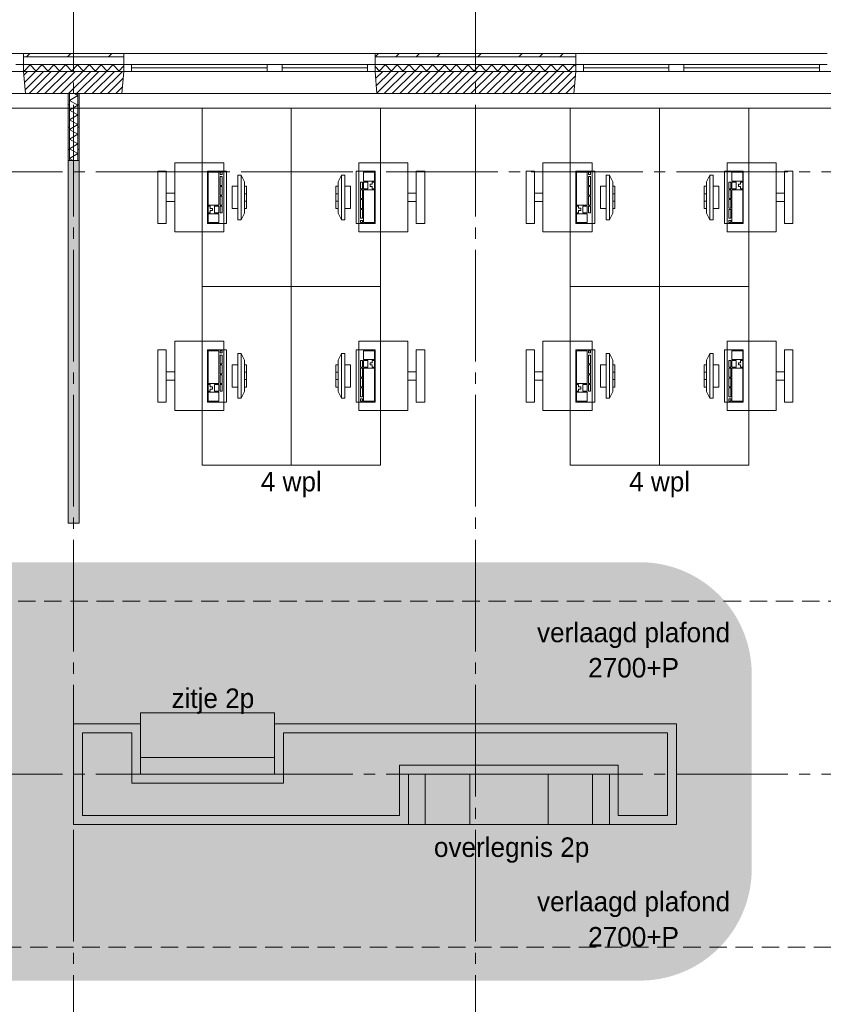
# Paper-space layout '19061B VOn 012b Plattegrond tweede verdieping' of a CAD drawing. Header units: millimetres. Extents: x 10 to 1052, y 0 to 594.
# Tile 43 of 50: x 662 to 734, y 384 to 472. Entities that reach past the tile are written whole.
import ezdxf
from ezdxf.xclip import XClip

# ---------------------------------------------------------------- set-up
doc = ezdxf.new("R2010")
doc.units = ezdxf.units.MM
doc.header["$MEASUREMENT"] = 0
doc.header["$XCLIPFRAME"] = 0
doc.linetypes.add('B0204', pattern=[13, 10, -1, 1, -1])
doc.linetypes.add('B0701', pattern=[2.3412, 1.56, -0.7812])
for name, color, linetype in [('21 Buitenwanden', 7, 'Continuous'), ('21 Buitenwanden Doorsnede-arcering', 7, 'Continuous'), ('21 Buitenwanden Laagscheidingslijnen', 7, 'Continuous'), ('21 Buitenwanden Ramen', 7, 'Continuous'), ('23 Vloeren', 7, 'Continuous'), ('67 Radiatoren - lijn', 7, 'Continuous'), ('82 Interieur', 7, 'Continuous'), ('A Stramien', 7, 'Continuous'), ('New_21 Vliesgevels', 7, 'Continuous'), ('New_21 Vliesgevels Doorsnede-arcering', 7, 'Continuous'), ('New_22 NC Binnenwanden', 7, 'Continuous'), ('New_22 NC Binnenwanden Doorsnede-arcering', 7, 'Continuous'), ('New_22 NC Binnenwanden Laagscheidingslijnen', 7, 'Continuous'), ('New_79 Vaste inrichting', 7, 'Continuous'), ('New_79 Vaste inrichting 2D arcering', 7, 'Continuous'), ('New_82 Interieur', 7, 'Continuous'), ('New_82 Interieur 2D arcering', 7, 'Continuous'), ('New_Z Ruimtebenaming', 7, 'Continuous'), ('Z Ruimtebenaming', 7, 'Continuous')]:
    doc.layers.add(name, color=color, linetype=linetype)
doc.styles.add('GENERATED_STYLE_5', font='txt')
pattern_1 = [(45, (162.7604, 134.7577), (-1.838478, 1.838478), []), (45, (161.8411, 135.677), (-1.838478, 1.838478), [1.95, -0.65, 0, -0.65])]
pattern_2 = [(225, (162.7604, 134.7577), (-0.5303301, 0.5303301), []), (315, (162.7604, 134.7577), (0.5303301, 0.5303301), [])]
pattern_3 = [(45, (162.76037, 134.7577), (-0.3535534, 0.3535534), [])]
pattern_4 = [(180, (162.7604, 134.7577), (0, 2), [])]

# ---------------------------------------------------------------- blocks, each defined once
blk = doc.blocks.new('*X98')
at = {"layer": 'New_22 NC Binnenwanden Doorsnede-arcering', "color": 7, "linetype": 'Continuous', "lineweight": 0}
for p, q in [((667.135, 465.579), (666.385, 465.146)), ((667.135, 464.713), (666.385, 465.146)), ((667.135, 465.579), (666.827, 465.758)), ((667.135, 464.713), (666.385, 464.28)), ((667.135, 463.847), (666.385, 464.28)), ((667.135, 463.847), (666.385, 463.414)), ((667.135, 462.981), (666.385, 463.414)), ((667.135, 462.981), (666.385, 462.548)), ((667.135, 462.115), (666.385, 462.548)), ((667.135, 462.115), (666.385, 461.682)), ((667.135, 461.249), (666.385, 461.682)), ((667.135, 461.249), (666.385, 460.816)), ((667.135, 460.383), (666.385, 460.816)), ((667.135, 460.383), (666.385, 459.95)), ((666.719, 459.758), (666.385, 459.95))]:
    blk.add_line(p, q, dxfattribs=at)
blk = doc.blocks.new('Drawing_2_1', base_point=(162.76, 134.758))
at = {"layer": '21 Buitenwanden Doorsnede-arcering', "linetype": 'Continuous', "lineweight": 0, "true_color": 0x000000}
h = blk.add_hatch(dxfattribs=at)
h.set_pattern_fill('160_Natuursteen_0001', color=18, style=0, pattern_type=2)
h.set_pattern_definition(pattern_1)
h.paths.add_polyline_path([(662.26, 469.058), (671.26, 469.058), (671.26, 469.358), (662.26, 469.358)])
h = blk.add_hatch(dxfattribs=at)
h.set_pattern_fill('160_Natuursteen_0001', color=18, style=0, pattern_type=2)
h.set_pattern_definition(pattern_1)
h.paths.add_polyline_path([(693.76, 469.058), (711.76, 469.058), (711.76, 469.358), (693.76, 469.358)])
h = blk.add_hatch(dxfattribs=at)
h.set_pattern_fill('415_Isolatie_ruit_0001', color=18, style=0, pattern_type=2)
h.set_pattern_definition(pattern_2)
h.paths.add_polyline_path([(662.26, 468.358), (662.26, 467.758), (671.26, 467.758), (671.26, 468.358)])
h = blk.add_hatch(dxfattribs=at)
h.set_pattern_fill('220_Gewapend_beton___pre_2B', color=18, style=0, pattern_type=2)
h.set_pattern_definition(pattern_3)
h.paths.add_polyline_path([(662.26, 467.758), (662.435, 465.758), (671.085, 465.758), (671.26, 467.758)])
h = blk.add_hatch(dxfattribs=at)
h.set_pattern_fill('415_Isolatie_ruit_0001', color=18, style=0, pattern_type=2)
h.set_pattern_definition(pattern_2)
h.paths.add_polyline_path([(693.76, 468.358), (693.76, 467.758), (711.76, 467.758), (711.76, 468.358)])
h = blk.add_hatch(dxfattribs=at)
h.set_pattern_fill('220_Gewapend_beton___pre_2B', color=18, style=0, pattern_type=2)
h.set_pattern_definition(pattern_3)
h.paths.add_polyline_path([(693.76, 467.758), (693.935, 465.758), (711.585, 465.758), (711.76, 467.758)])
at = {"layer": 'New_21 Vliesgevels Doorsnede-arcering', "linetype": 'Continuous', "lineweight": 0, "true_color": 0x80e2d7}
blk.add_hatch(color=121, dxfattribs=at).paths.add_polyline_path([(666.26, 459.758), (666.26, 427.258), (667.26, 427.258), (667.26, 459.758)])
at = {"layer": 'New_22 NC Binnenwanden Doorsnede-arcering', "linetype": 'Continuous', "lineweight": 0, "true_color": 0x000000}
h = blk.add_hatch(dxfattribs=at)
h.set_pattern_fill('930_Lijnen_vert_200_0001', color=18, style=0, pattern_type=2)
h.set_pattern_definition(pattern_4)
h.paths.add_polyline_path([(666.26, 465.758), (666.26, 459.758), (666.385, 459.758), (666.385, 465.758)])
h = blk.add_hatch(dxfattribs=at)
h.set_pattern_fill('930_Lijnen_vert_200_0001', color=18, style=0, pattern_type=2)
h.set_pattern_definition(pattern_4)
h.paths.add_polyline_path([(667.26, 459.758), (667.26, 465.758), (667.135, 465.758), (667.135, 459.758)])
at = {"layer": 'New_79 Vaste inrichting 2D arcering', "linetype": 'Continuous', "lineweight": 0, "true_color": 0xb7ca69}
for points in [[(684.76, 410.258), (672.76, 410.258), (672.76, 406.258), (684.76, 406.258)], [(684.76, 406.258), (672.76, 406.258), (672.76, 404.758), (684.76, 404.758)], [(698.26, 400.258), (698.26, 404.758), (696.76, 404.758), (696.76, 400.258)], [(702.26, 400.258), (702.26, 404.758), (698.26, 404.758), (698.26, 400.258)], [(709.26, 400.258), (713.26, 400.258), (713.26, 404.758), (709.26, 404.758)], [(713.26, 400.258), (714.76, 400.258), (714.76, 404.758), (713.26, 404.758)]]:
    blk.add_hatch(color=63, dxfattribs=at).paths.add_polyline_path(points)
at = {"layer": 'New_82 Interieur 2D arcering', "linetype": 'Continuous', "lineweight": 0, "true_color": 0xc9b395}
blk.add_hatch(color=253, dxfattribs=at).paths.add_polyline_path([(498.504, 396.258, 0.414214), (508.504, 386.258), (717.51, 386.258, 0.414214), (727.51, 396.258), (727.51, 413.758, 0.414214), (717.51, 423.758), (508.504, 423.758, 0.414214), (498.504, 413.758)])
at = {"layer": 'New_82 Interieur 2D arcering', "linetype": 'Continuous', "lineweight": 0, "true_color": 0xe6d6c2}
blk.add_hatch(color=254, dxfattribs=at).paths.add_polyline_path([(684.76, 409.258), (684.76, 404.758), (672.76, 404.758), (672.76, 409.258), (666.76, 409.258), (666.76, 400.258), (696.76, 400.258), (696.76, 404.758), (714.76, 404.758), (714.76, 400.258), (720.76, 400.258), (720.76, 409.258)])
at = {"layer": 'New_82 Interieur 2D arcering', "linetype": 'Continuous', "lineweight": 0, "true_color": 0xe8e8b0}
blk.add_hatch(color=254, dxfattribs=at).paths.add_polyline_path([(685.56, 408.458), (685.56, 403.958), (671.96, 403.958), (671.96, 408.458), (667.56, 408.458), (667.56, 401.058), (695.96, 401.058), (695.96, 405.558), (715.56, 405.558), (715.56, 401.058), (719.96, 401.058), (719.96, 408.458)])
at = {"layer": '21 Buitenwanden', "color": 2, "linetype": 'Continuous', "lineweight": 0}
for p, q in [((662.26, 469.358), (662.26, 469.058)), ((671.26, 469.358), (671.26, 469.058)), ((693.76, 469.358), (693.76, 469.058)), ((711.76, 469.358), (711.76, 469.058))]:
    blk.add_line(p, q, dxfattribs=at)
at = {"layer": '21 Buitenwanden', "color": 9, "linetype": 'Continuous', "lineweight": 0}
for p, q in [((662.26, 469.058), (662.26, 468.358)), ((671.26, 469.058), (671.26, 468.358)), ((693.76, 469.058), (693.76, 468.358)), ((711.76, 469.058), (711.76, 468.358))]:
    blk.add_line(p, q, dxfattribs=at)
at = {"layer": '21 Buitenwanden', "color": 1, "linetype": 'Continuous', "lineweight": 0}
for p, q in [((662.26, 468.358), (662.26, 467.758)), ((671.26, 468.358), (671.26, 467.758)), ((693.76, 468.358), (693.76, 467.758)), ((711.76, 468.358), (711.76, 467.758))]:
    blk.add_line(p, q, dxfattribs=at)
at = {"layer": '21 Buitenwanden', "color": 3, "linetype": 'Continuous', "lineweight": 0}
for p, q in [((662.26, 467.758), (662.435, 465.758)), ((671.26, 467.758), (671.085, 465.758)), ((693.76, 467.758), (693.935, 465.758)), ((711.76, 467.758), (711.585, 465.758))]:
    blk.add_line(p, q, dxfattribs=at)
at = {"layer": '21 Buitenwanden', "color": 2, "linetype": 'Continuous', "lineweight": 0, "flags": 128}
for points in [[(671.26, 469.358), (662.26, 469.358)], [(711.76, 469.358), (693.76, 469.358)]]:
    blk.add_lwpolyline(points, dxfattribs=at)
at = {"layer": '21 Buitenwanden', "color": 3, "linetype": 'Continuous', "lineweight": 0, "flags": 128}
for points in [[(662.435, 465.758), (671.085, 465.758)], [(693.935, 465.758), (711.585, 465.758)]]:
    blk.add_lwpolyline(points, dxfattribs=at)
at = {"layer": '21 Buitenwanden Laagscheidingslijnen', "color": 2, "linetype": 'Continuous', "lineweight": 0}
for p, q in [((671.26, 469.058), (662.26, 469.058)), ((711.76, 469.058), (693.76, 469.058))]:
    blk.add_line(p, q, dxfattribs=at)
at = {"layer": '21 Buitenwanden Laagscheidingslijnen', "color": 1, "linetype": 'Continuous', "lineweight": 0}
for p, q in [((671.26, 468.358), (662.26, 468.358)), ((711.76, 468.358), (693.76, 468.358))]:
    blk.add_line(p, q, dxfattribs=at)
at = {"layer": '21 Buitenwanden Laagscheidingslijnen', "color": 3, "linetype": 'Continuous', "lineweight": 0}
for p, q in [((671.26, 467.758), (662.26, 467.758)), ((711.76, 467.758), (693.76, 467.758))]:
    blk.add_line(p, q, dxfattribs=at)
at = {"layer": '21 Buitenwanden Ramen', "color": 9, "linetype": 'Continuous', "lineweight": 0}
for p, q in [((662.26, 469.358), (648.76, 469.358)), ((662.26, 469.058), (662.26, 468.358)), ((684.76, 469.358), (671.26, 469.358)), ((671.26, 469.058), (671.26, 468.358)), ((693.76, 469.358), (684.76, 469.358)), ((693.76, 469.058), (693.76, 468.358)), ((711.76, 469.358), (720.76, 469.358)), ((711.76, 469.058), (711.76, 468.358)), ((720.76, 469.358), (734.26, 469.358)), ((693.09, 468.358), (685.43, 468.358)), ((693.09, 468.058), (685.43, 468.058)), ((685.43, 467.758), (693.09, 467.758)), ((712.43, 468.358), (720.09, 468.358)), ((712.43, 468.058), (720.09, 468.058)), ((720.09, 467.758), (712.43, 467.758)), ((662.435, 465.758), (648.76, 465.758)), ((684.76, 465.758), (671.085, 465.758)), ((693.935, 465.758), (684.76, 465.758)), ((711.585, 465.758), (720.76, 465.758)), ((720.76, 465.758), (734.435, 465.758))]:
    blk.add_line(p, q, dxfattribs=at)
at = {"layer": '21 Buitenwanden Ramen', "color": 2, "linetype": 'Continuous', "lineweight": 0}
for p, q in [((662.26, 469.358), (662.26, 469.058)), ((671.26, 469.358), (671.26, 469.058)), ((693.76, 469.358), (693.76, 469.058)), ((711.76, 469.358), (711.76, 469.058))]:
    blk.add_line(p, q, dxfattribs=at)
at = {"layer": '21 Buitenwanden Ramen', "color": 1, "linetype": 'Continuous', "lineweight": 0}
for p, q in [((662.26, 468.358), (661.59, 468.358)), ((661.59, 467.758), (662.26, 467.758)), ((662.26, 468.358), (662.26, 467.758)), ((662.26, 468.358), (662.26, 467.758)), ((671.93, 468.358), (671.26, 468.358)), ((671.26, 468.358), (671.26, 467.758)), ((671.26, 468.358), (671.26, 467.758)), ((671.26, 467.758), (671.93, 467.758)), ((671.93, 467.758), (671.93, 468.358)), ((684.09, 468.358), (671.93, 468.358)), ((684.09, 468.058), (671.93, 468.058)), ((671.93, 467.758), (684.09, 467.758)), ((684.76, 468.358), (684.09, 468.358)), ((684.09, 468.358), (684.09, 467.758)), ((684.09, 467.758), (684.76, 467.758)), ((685.43, 468.358), (684.76, 468.358)), ((684.76, 467.758), (685.43, 467.758)), ((685.43, 467.758), (685.43, 468.358)), ((693.76, 468.358), (693.09, 468.358)), ((693.09, 468.358), (693.09, 467.758)), ((693.09, 467.758), (693.76, 467.758)), ((693.76, 468.358), (693.76, 467.758)), ((693.76, 468.358), (693.76, 467.758)), ((711.76, 468.358), (712.43, 468.358)), ((711.76, 468.358), (711.76, 467.758)), ((711.76, 468.358), (711.76, 467.758)), ((712.43, 467.758), (711.76, 467.758)), ((712.43, 468.358), (712.43, 467.758)), ((720.09, 467.758), (720.09, 468.358)), ((720.09, 468.358), (720.76, 468.358)), ((720.76, 467.758), (720.09, 467.758)), ((720.76, 468.358), (721.43, 468.358)), ((721.43, 467.758), (720.76, 467.758)), ((721.43, 468.358), (721.43, 467.758)), ((721.43, 468.358), (733.59, 468.358)), ((721.43, 468.058), (733.59, 468.058)), ((733.59, 467.758), (721.43, 467.758)), ((733.59, 467.758), (733.59, 468.358)), ((733.59, 468.358), (734.26, 468.358)), ((734.26, 467.758), (733.59, 467.758))]:
    blk.add_line(p, q, dxfattribs=at)
at = {"layer": '21 Buitenwanden Ramen', "color": 3, "linetype": 'Continuous', "lineweight": 0}
for p, q in [((662.26, 467.758), (662.435, 465.758)), ((671.26, 467.758), (671.085, 465.758)), ((693.76, 467.758), (693.935, 465.758)), ((711.76, 467.758), (711.585, 465.758))]:
    blk.add_line(p, q, dxfattribs=at)
at = {"layer": '23 Vloeren', "color": 1, "linetype": 'Continuous', "lineweight": 0, "flags": 128}
blk.add_lwpolyline([(380.76, 343.758), (808.76, 343.758), (808.76, 390.258), (788.56, 390.258), (788.56, 420.258), (808.76, 420.258), (808.76, 465.758), (380.76, 465.758)], dxfattribs=at)
at = {"layer": '67 Radiatoren - lijn', "color": 9, "linetype": 'Continuous', "lineweight": 0, "flags": 128}
blk.add_lwpolyline([(432.76, 464.458), (807.46, 464.458), (807.46, 433.758)], dxfattribs=at)
at = {"layer": 'A Stramien', "color": 9, "linetype": 'B0204', "lineweight": 0}
for p, q in [((666.76, 516.758), (666.76, 94.758)), ((702.76, 516.758), (702.76, 94.758)), ((122.76, 467.758), (850.76, 467.758)), ((122.76, 458.758), (850.76, 458.758)), ((122.76, 404.758), (850.76, 404.758))]:
    blk.add_line(p, q, dxfattribs=at)
at = {"layer": 'New_21 Vliesgevels', "color": 1, "linetype": 'Continuous', "lineweight": 0, "flags": 128}
for points in [[(666.26, 459.758), (666.26, 427.258)], [(667.26, 459.758), (666.26, 459.758)], [(667.26, 427.258), (667.26, 459.758)], [(666.26, 427.258), (667.26, 427.258)]]:
    blk.add_lwpolyline(points, dxfattribs=at)
at = {"layer": 'New_22 NC Binnenwanden', "color": 1, "linetype": 'Continuous', "lineweight": 0, "flags": 128}
for points in [[(667.26, 465.758), (666.26, 465.758)], [(666.26, 465.758), (666.26, 459.758)], [(667.26, 459.758), (667.26, 465.758)], [(666.26, 459.758), (667.26, 459.758)]]:
    blk.add_lwpolyline(points, dxfattribs=at)
at = {"layer": 'New_22 NC Binnenwanden Laagscheidingslijnen', "color": 1, "linetype": 'Continuous', "lineweight": 0}
for p, q in [((666.385, 465.758), (666.385, 459.758)), ((667.135, 459.758), (667.135, 465.758))]:
    blk.add_line(p, q, dxfattribs=at)
at = {"layer": 'New_79 Vaste inrichting', "color": 9, "linetype": 'Continuous', "lineweight": 0, "flags": 128}
for points in [[(684.76, 410.258), (672.76, 410.258), (672.76, 406.258), (684.76, 406.258)], [(684.76, 406.258), (672.76, 406.258), (672.76, 404.758), (684.76, 404.758)], [(698.26, 400.258), (698.26, 404.758), (696.76, 404.758), (696.76, 400.258)], [(702.26, 400.258), (702.26, 404.758), (698.26, 404.758), (698.26, 400.258)], [(709.26, 400.258), (709.26, 404.758), (713.26, 404.758), (713.26, 400.258)], [(713.26, 400.258), (713.26, 404.758), (714.76, 404.758), (714.76, 400.258)]]:
    blk.add_lwpolyline(points, close=True, dxfattribs=at)
at = {"layer": 'New_82 Interieur', "color": 1, "linetype": 'Continuous', "lineweight": 0}
for p, q in [((678.809, 458.71), (678.809, 455.772)), ((679.779, 458.71), (678.809, 458.71)), ((679.779, 455.772), (679.779, 458.71)), ((679.876, 458.71), (679.876, 458.514)), ((680.069, 458.71), (679.876, 458.71)), ((679.876, 458.514), (680.069, 458.514)), ((679.876, 458.318), (679.876, 457.535)), ((680.069, 458.318), (679.876, 458.318)), ((680.069, 458.514), (680.069, 458.71)), ((680.069, 457.535), (680.069, 458.318)), ((681.46, 458.458), (681.46, 454.458)), ((681.76, 458.458), (681.46, 458.458)), ((681.76, 454.458), (681.76, 458.458)), ((681.76, 458.458), (682.06, 457.858)), ((690.76, 458.458), (690.46, 457.858)), ((691.06, 458.458), (690.76, 458.458)), ((690.76, 458.458), (690.76, 454.458)), ((691.06, 454.458), (691.06, 458.458)), ((693.712, 458.71), (692.742, 458.71)), ((692.742, 458.71), (692.742, 457.926)), ((693.712, 457.926), (693.712, 458.71)), ((711.809, 458.71), (711.809, 455.772)), ((712.779, 458.71), (711.809, 458.71)), ((712.779, 455.772), (712.779, 458.71)), ((712.876, 458.71), (712.876, 458.514)), ((713.069, 458.71), (712.876, 458.71)), ((712.876, 458.514), (713.069, 458.514)), ((712.876, 458.318), (712.876, 457.535)), ((713.069, 458.318), (712.876, 458.318)), ((713.069, 458.514), (713.069, 458.71)), ((713.069, 457.535), (713.069, 458.318)), ((714.46, 458.458), (714.46, 454.458)), ((714.76, 458.458), (714.46, 458.458)), ((714.76, 454.458), (714.76, 458.458)), ((714.76, 458.458), (715.06, 457.858)), ((723.76, 458.458), (723.46, 457.858)), ((724.06, 458.458), (723.76, 458.458)), ((723.76, 458.458), (723.76, 454.458)), ((724.06, 454.458), (724.06, 458.458)), ((726.712, 458.71), (725.742, 458.71)), ((725.742, 458.71), (725.742, 457.926)), ((726.712, 457.926), (726.712, 458.71)), ((679.876, 457.535), (680.069, 457.535)), ((679.876, 457.437), (679.876, 456.653)), ((680.069, 457.437), (679.876, 457.437)), ((680.069, 456.653), (680.069, 457.437)), ((680.96, 457.458), (680.96, 455.458)), ((681.46, 457.458), (680.96, 457.458)), ((681.46, 455.458), (681.46, 457.458)), ((682.06, 457.858), (682.06, 455.058)), ((682.06, 457.458), (682.06, 455.458)), ((682.26, 457.458), (682.06, 457.458)), ((682.26, 455.458), (682.26, 457.458)), ((690.46, 457.458), (690.26, 457.458)), ((690.26, 457.458), (690.26, 455.458)), ((690.46, 455.058), (690.46, 457.858)), ((690.46, 455.458), (690.46, 457.458)), ((691.56, 457.458), (691.06, 457.458)), ((691.06, 457.458), (691.06, 455.458)), ((691.56, 455.458), (691.56, 457.458)), ((692.645, 457.828), (692.451, 457.828)), ((692.451, 457.828), (692.451, 457.241)), ((692.451, 457.241), (692.645, 457.241)), ((692.645, 457.241), (692.645, 457.828)), ((692.742, 457.926), (693.712, 457.926)), ((693.13, 457.828), (692.742, 457.828)), ((692.742, 457.828), (692.742, 457.241)), ((692.742, 457.241), (693.13, 457.241)), ((693.13, 457.241), (693.13, 457.828)), ((693.518, 457.633), (693.324, 457.633)), ((693.324, 457.633), (693.324, 457.437)), ((693.324, 457.437), (693.518, 457.437)), ((693.712, 457.828), (693.518, 457.828)), ((693.518, 457.828), (693.518, 457.633)), ((693.518, 457.437), (693.518, 457.241)), ((693.518, 457.241), (693.712, 457.241)), ((693.712, 457.241), (693.712, 457.828)), ((712.876, 457.535), (713.069, 457.535)), ((712.876, 457.437), (712.876, 456.654)), ((713.069, 457.437), (712.876, 457.437)), ((713.069, 456.654), (713.069, 457.437)), ((713.96, 457.458), (713.96, 455.458)), ((714.46, 457.458), (713.96, 457.458)), ((714.46, 455.458), (714.46, 457.458)), ((715.06, 457.858), (715.06, 455.058)), ((715.06, 457.458), (715.06, 455.458)), ((715.26, 457.458), (715.06, 457.458)), ((715.26, 455.458), (715.26, 457.458)), ((723.46, 457.458), (723.26, 457.458)), ((723.26, 457.458), (723.26, 455.458)), ((723.46, 455.058), (723.46, 457.858)), ((723.46, 455.458), (723.46, 457.458)), ((724.56, 457.458), (724.06, 457.458)), ((724.06, 457.458), (724.06, 455.458)), ((724.56, 455.458), (724.56, 457.458)), ((725.645, 457.829), (725.451, 457.829)), ((725.451, 457.829), (725.451, 457.241)), ((725.451, 457.241), (725.645, 457.241)), ((725.645, 457.241), (725.645, 457.829)), ((725.742, 457.926), (726.712, 457.926)), ((726.13, 457.829), (725.742, 457.829)), ((725.742, 457.829), (725.742, 457.241)), ((725.742, 457.241), (726.13, 457.241)), ((726.13, 457.241), (726.13, 457.829)), ((726.518, 457.633), (726.324, 457.633)), ((726.324, 457.633), (726.324, 457.437)), ((726.324, 457.437), (726.518, 457.437)), ((726.712, 457.829), (726.518, 457.829)), ((726.518, 457.829), (726.518, 457.633)), ((726.518, 457.437), (726.518, 457.241)), ((726.518, 457.241), (726.712, 457.241)), ((726.712, 457.241), (726.712, 457.829)), ((679.876, 456.653), (680.069, 456.653)), ((679.876, 456.556), (679.876, 455.772)), ((680.069, 456.556), (679.876, 456.556)), ((680.069, 455.772), (680.069, 456.556)), ((682.06, 456.791), (682.26, 456.791)), ((690.46, 456.791), (690.26, 456.791)), ((692.645, 457.143), (692.451, 457.143)), ((692.451, 457.143), (692.451, 456.36)), ((692.451, 456.36), (692.645, 456.36)), ((692.645, 456.36), (692.645, 457.143)), ((693.712, 457.143), (692.742, 457.143)), ((692.742, 457.143), (692.742, 454.206)), ((693.712, 454.206), (693.712, 457.143)), ((712.876, 456.654), (713.069, 456.654)), ((712.876, 456.556), (712.876, 455.772)), ((713.069, 456.556), (712.876, 456.556)), ((713.069, 455.772), (713.069, 456.556)), ((715.06, 456.791), (715.26, 456.791)), ((723.46, 456.791), (723.26, 456.791)), ((725.645, 457.143), (725.451, 457.143)), ((725.451, 457.143), (725.451, 456.36)), ((725.451, 456.36), (725.645, 456.36)), ((725.645, 456.36), (725.645, 457.143)), ((726.712, 457.143), (725.742, 457.143)), ((725.742, 457.143), (725.742, 454.206)), ((726.712, 454.206), (726.712, 457.143)), ((678.809, 455.772), (679.779, 455.772)), ((678.809, 455.674), (678.809, 455.087)), ((679.003, 455.674), (678.809, 455.674)), ((679.003, 455.478), (679.003, 455.674)), ((679.197, 455.478), (679.003, 455.478)), ((679.197, 455.283), (679.197, 455.478)), ((679.391, 455.674), (679.391, 455.087)), ((679.779, 455.674), (679.391, 455.674)), ((679.779, 455.087), (679.779, 455.674)), ((679.876, 455.772), (680.069, 455.772)), ((679.876, 455.674), (679.876, 455.087)), ((680.069, 455.674), (679.876, 455.674)), ((680.069, 455.087), (680.069, 455.674)), ((680.96, 455.458), (681.46, 455.458)), ((682.06, 456.124), (682.26, 456.124)), ((682.06, 455.458), (682.26, 455.458)), ((690.46, 456.124), (690.26, 456.124)), ((690.26, 455.458), (690.46, 455.458)), ((691.06, 455.458), (691.56, 455.458)), ((692.645, 456.262), (692.451, 456.262)), ((692.451, 456.262), (692.451, 455.478)), ((692.451, 455.478), (692.645, 455.478)), ((692.645, 455.478), (692.645, 456.262)), ((711.809, 455.772), (712.779, 455.772)), ((711.809, 455.674), (711.809, 455.087)), ((712.003, 455.674), (711.809, 455.674)), ((712.003, 455.479), (712.003, 455.674)), ((712.197, 455.479), (712.003, 455.479)), ((712.197, 455.283), (712.197, 455.479)), ((712.391, 455.674), (712.391, 455.087)), ((712.779, 455.674), (712.391, 455.674)), ((712.779, 455.087), (712.779, 455.674)), ((712.876, 455.772), (713.069, 455.772)), ((712.876, 455.674), (712.876, 455.087)), ((713.069, 455.674), (712.876, 455.674)), ((713.069, 455.087), (713.069, 455.674)), ((713.96, 455.458), (714.46, 455.458)), ((715.06, 456.124), (715.26, 456.124)), ((715.06, 455.458), (715.26, 455.458)), ((723.46, 456.124), (723.26, 456.124)), ((723.26, 455.458), (723.46, 455.458)), ((724.06, 455.458), (724.56, 455.458)), ((725.645, 456.262), (725.451, 456.262)), ((725.451, 456.262), (725.451, 455.479)), ((725.451, 455.479), (725.645, 455.479)), ((725.645, 455.479), (725.645, 456.262)), ((678.809, 455.087), (679.003, 455.087)), ((678.809, 454.989), (678.809, 454.206)), ((679.779, 454.989), (678.809, 454.989)), ((679.003, 455.087), (679.003, 455.283)), ((679.003, 455.283), (679.197, 455.283)), ((679.391, 455.087), (679.779, 455.087)), ((679.779, 454.206), (679.779, 454.989)), ((679.876, 455.087), (680.069, 455.087)), ((681.76, 454.458), (682.06, 455.058)), ((690.76, 454.458), (690.46, 455.058)), ((692.645, 455.381), (692.451, 455.381)), ((692.451, 455.381), (692.451, 454.597)), ((692.451, 454.597), (692.645, 454.597)), ((692.645, 454.597), (692.645, 455.381)), ((711.809, 455.087), (712.003, 455.087)), ((711.809, 454.989), (711.809, 454.206)), ((712.779, 454.989), (711.809, 454.989)), ((712.003, 455.087), (712.003, 455.283)), ((712.003, 455.283), (712.197, 455.283)), ((712.391, 455.087), (712.779, 455.087)), ((712.779, 454.206), (712.779, 454.989)), ((712.876, 455.087), (713.069, 455.087)), ((714.76, 454.458), (715.06, 455.058)), ((723.76, 454.458), (723.46, 455.058)), ((725.645, 455.381), (725.451, 455.381)), ((725.451, 455.381), (725.451, 454.597)), ((725.451, 454.597), (725.645, 454.597)), ((725.645, 454.597), (725.645, 455.381)), ((678.809, 454.206), (679.779, 454.206)), ((681.46, 454.458), (681.76, 454.458)), ((690.76, 454.458), (691.06, 454.458)), ((692.645, 454.401), (692.451, 454.401)), ((692.451, 454.401), (692.451, 454.206)), ((692.451, 454.206), (692.645, 454.206)), ((692.645, 454.206), (692.645, 454.401)), ((692.742, 454.206), (693.712, 454.206)), ((711.809, 454.206), (712.779, 454.206)), ((714.46, 454.458), (714.76, 454.458)), ((723.76, 454.458), (724.06, 454.458)), ((725.645, 454.401), (725.451, 454.401)), ((725.451, 454.401), (725.451, 454.206)), ((725.451, 454.206), (725.645, 454.206)), ((725.645, 454.206), (725.645, 454.401)), ((725.742, 454.206), (726.712, 454.206)), ((678.809, 442.71), (678.809, 439.772)), ((679.779, 442.71), (678.809, 442.71)), ((679.779, 439.772), (679.779, 442.71)), ((679.876, 442.71), (679.876, 442.514)), ((680.069, 442.71), (679.876, 442.71)), ((679.876, 442.514), (680.069, 442.514)), ((679.876, 442.318), (679.876, 441.535)), ((680.069, 442.318), (679.876, 442.318)), ((680.069, 442.514), (680.069, 442.71)), ((680.069, 441.535), (680.069, 442.318)), ((681.46, 442.458), (681.46, 438.458)), ((681.76, 442.458), (681.46, 442.458)), ((681.76, 438.458), (681.76, 442.458)), ((681.76, 442.458), (682.06, 441.858)), ((690.76, 442.458), (690.46, 441.858)), ((691.06, 442.458), (690.76, 442.458)), ((690.76, 442.458), (690.76, 438.458)), ((691.06, 438.458), (691.06, 442.458)), ((693.712, 442.71), (692.742, 442.71)), ((692.742, 442.71), (692.742, 441.926)), ((693.712, 441.926), (693.712, 442.71)), ((711.809, 442.71), (711.809, 439.772)), ((712.779, 442.71), (711.809, 442.71)), ((712.779, 439.772), (712.779, 442.71)), ((712.876, 442.71), (712.876, 442.514)), ((713.069, 442.71), (712.876, 442.71)), ((712.876, 442.514), (713.069, 442.514)), ((712.876, 442.318), (712.876, 441.535)), ((713.069, 442.318), (712.876, 442.318)), ((713.069, 442.514), (713.069, 442.71)), ((713.069, 441.535), (713.069, 442.318)), ((714.46, 442.458), (714.46, 438.458)), ((714.76, 442.458), (714.46, 442.458)), ((714.76, 438.458), (714.76, 442.458)), ((714.76, 442.458), (715.06, 441.858)), ((723.76, 442.458), (723.46, 441.858)), ((724.06, 442.458), (723.76, 442.458)), ((723.76, 442.458), (723.76, 438.458)), ((724.06, 438.458), (724.06, 442.458)), ((726.712, 442.71), (725.742, 442.71)), ((725.742, 442.71), (725.742, 441.926)), ((726.712, 441.926), (726.712, 442.71)), ((679.876, 441.535), (680.069, 441.535)), ((679.876, 441.437), (679.876, 440.653)), ((680.069, 441.437), (679.876, 441.437)), ((680.069, 440.653), (680.069, 441.437)), ((680.96, 441.458), (680.96, 439.458)), ((681.46, 441.458), (680.96, 441.458)), ((681.46, 439.458), (681.46, 441.458)), ((682.06, 441.858), (682.06, 439.058)), ((682.06, 441.458), (682.06, 439.458)), ((682.26, 441.458), (682.06, 441.458)), ((682.26, 439.458), (682.26, 441.458)), ((690.46, 441.458), (690.26, 441.458)), ((690.26, 441.458), (690.26, 439.458)), ((690.46, 439.058), (690.46, 441.858)), ((690.46, 439.458), (690.46, 441.458)), ((691.56, 441.458), (691.06, 441.458)), ((691.06, 441.458), (691.06, 439.458)), ((691.56, 439.458), (691.56, 441.458)), ((692.645, 441.828), (692.451, 441.828)), ((692.451, 441.828), (692.451, 441.241)), ((692.645, 441.241), (692.645, 441.828)), ((692.742, 441.926), (693.712, 441.926)), ((693.13, 441.828), (692.742, 441.828)), ((692.742, 441.828), (692.742, 441.241)), ((693.13, 441.241), (693.13, 441.828)), ((693.518, 441.633), (693.324, 441.633)), ((693.324, 441.633), (693.324, 441.437)), ((693.324, 441.437), (693.518, 441.437)), ((693.712, 441.828), (693.518, 441.828)), ((693.518, 441.828), (693.518, 441.633)), ((693.518, 441.437), (693.518, 441.241)), ((693.712, 441.241), (693.712, 441.828)), ((712.876, 441.535), (713.069, 441.535)), ((712.876, 441.437), (712.876, 440.654)), ((713.069, 441.437), (712.876, 441.437)), ((713.069, 440.654), (713.069, 441.437)), ((713.96, 441.458), (713.96, 439.458)), ((714.46, 441.458), (713.96, 441.458)), ((714.46, 439.458), (714.46, 441.458)), ((715.06, 441.858), (715.06, 439.058)), ((715.06, 441.458), (715.06, 439.458)), ((715.26, 441.458), (715.06, 441.458)), ((715.26, 439.458), (715.26, 441.458)), ((723.46, 441.458), (723.26, 441.458)), ((723.26, 441.458), (723.26, 439.458)), ((723.46, 439.058), (723.46, 441.858)), ((723.46, 439.458), (723.46, 441.458)), ((724.56, 441.458), (724.06, 441.458)), ((724.06, 441.458), (724.06, 439.458)), ((724.56, 439.458), (724.56, 441.458)), ((725.645, 441.829), (725.451, 441.829)), ((725.451, 441.829), (725.451, 441.241)), ((725.645, 441.241), (725.645, 441.829)), ((725.742, 441.926), (726.712, 441.926)), ((726.13, 441.829), (725.742, 441.829)), ((725.742, 441.829), (725.742, 441.241)), ((726.13, 441.241), (726.13, 441.829)), ((726.518, 441.633), (726.324, 441.633)), ((726.324, 441.633), (726.324, 441.437)), ((726.324, 441.437), (726.518, 441.437)), ((726.712, 441.829), (726.518, 441.829)), ((726.518, 441.829), (726.518, 441.633)), ((726.518, 441.437), (726.518, 441.241)), ((726.712, 441.241), (726.712, 441.829)), ((679.876, 440.653), (680.069, 440.653)), ((679.876, 440.556), (679.876, 439.772)), ((680.069, 440.556), (679.876, 440.556)), ((680.069, 439.772), (680.069, 440.556)), ((682.06, 440.791), (682.26, 440.791)), ((690.46, 440.791), (690.26, 440.791)), ((692.451, 441.241), (692.645, 441.241)), ((692.645, 441.143), (692.451, 441.143)), ((692.451, 441.143), (692.451, 440.36)), ((692.645, 440.36), (692.645, 441.143)), ((692.742, 441.241), (693.13, 441.241)), ((693.712, 441.143), (692.742, 441.143)), ((692.742, 441.143), (692.742, 438.206)), ((693.518, 441.241), (693.712, 441.241)), ((693.712, 438.206), (693.712, 441.143)), ((712.876, 440.654), (713.069, 440.654)), ((712.876, 440.556), (712.876, 439.772)), ((713.069, 440.556), (712.876, 440.556)), ((713.069, 439.772), (713.069, 440.556)), ((715.06, 440.791), (715.26, 440.791)), ((723.46, 440.791), (723.26, 440.791)), ((725.451, 441.241), (725.645, 441.241)), ((725.645, 441.143), (725.451, 441.143)), ((725.451, 441.143), (725.451, 440.36)), ((725.645, 440.36), (725.645, 441.143)), ((725.742, 441.241), (726.13, 441.241)), ((726.712, 441.143), (725.742, 441.143)), ((725.742, 441.143), (725.742, 438.206)), ((726.518, 441.241), (726.712, 441.241)), ((726.712, 438.206), (726.712, 441.143)), ((678.809, 439.772), (679.779, 439.772)), ((678.809, 439.674), (678.809, 439.087)), ((679.003, 439.674), (678.809, 439.674)), ((679.003, 439.478), (679.003, 439.674)), ((679.391, 439.674), (679.391, 439.087)), ((679.779, 439.674), (679.391, 439.674)), ((679.779, 439.087), (679.779, 439.674)), ((679.876, 439.772), (680.069, 439.772)), ((679.876, 439.674), (679.876, 439.087)), ((680.069, 439.674), (679.876, 439.674)), ((680.069, 439.087), (680.069, 439.674)), ((682.06, 440.124), (682.26, 440.124)), ((690.46, 440.124), (690.26, 440.124)), ((692.451, 440.36), (692.645, 440.36)), ((692.645, 440.262), (692.451, 440.262)), ((692.451, 440.262), (692.451, 439.478)), ((692.645, 439.478), (692.645, 440.262)), ((711.809, 439.772), (712.779, 439.772)), ((711.809, 439.674), (711.809, 439.087)), ((712.003, 439.674), (711.809, 439.674)), ((712.003, 439.479), (712.003, 439.674)), ((712.391, 439.674), (712.391, 439.087)), ((712.779, 439.674), (712.391, 439.674)), ((712.779, 439.087), (712.779, 439.674)), ((712.876, 439.772), (713.069, 439.772)), ((712.876, 439.674), (712.876, 439.087)), ((713.069, 439.674), (712.876, 439.674)), ((713.069, 439.087), (713.069, 439.674)), ((715.06, 440.124), (715.26, 440.124)), ((723.46, 440.124), (723.26, 440.124)), ((725.451, 440.36), (725.645, 440.36)), ((725.645, 440.262), (725.451, 440.262)), ((725.451, 440.262), (725.451, 439.479)), ((725.645, 439.479), (725.645, 440.262)), ((678.809, 439.087), (679.003, 439.087)), ((678.809, 438.989), (678.809, 438.206)), ((679.779, 438.989), (678.809, 438.989)), ((679.197, 439.478), (679.003, 439.478)), ((679.003, 439.087), (679.003, 439.283)), ((679.003, 439.283), (679.197, 439.283)), ((679.197, 439.283), (679.197, 439.478)), ((679.391, 439.087), (679.779, 439.087)), ((679.779, 438.206), (679.779, 438.989)), ((679.876, 439.087), (680.069, 439.087)), ((680.96, 439.458), (681.46, 439.458)), ((681.76, 438.458), (682.06, 439.058)), ((682.06, 439.458), (682.26, 439.458)), ((690.26, 439.458), (690.46, 439.458)), ((690.76, 438.458), (690.46, 439.058)), ((691.06, 439.458), (691.56, 439.458)), ((692.451, 439.478), (692.645, 439.478)), ((692.645, 439.381), (692.451, 439.381)), ((692.451, 439.381), (692.451, 438.597)), ((692.645, 438.597), (692.645, 439.381)), ((711.809, 439.087), (712.003, 439.087)), ((711.809, 438.989), (711.809, 438.206)), ((712.779, 438.989), (711.809, 438.989)), ((712.197, 439.479), (712.003, 439.479)), ((712.003, 439.087), (712.003, 439.283)), ((712.003, 439.283), (712.197, 439.283)), ((712.197, 439.283), (712.197, 439.479)), ((712.391, 439.087), (712.779, 439.087)), ((712.779, 438.206), (712.779, 438.989)), ((712.876, 439.087), (713.069, 439.087)), ((713.96, 439.458), (714.46, 439.458)), ((714.76, 438.458), (715.06, 439.058)), ((715.06, 439.458), (715.26, 439.458)), ((723.26, 439.458), (723.46, 439.458)), ((723.76, 438.458), (723.46, 439.058)), ((724.06, 439.458), (724.56, 439.458)), ((725.451, 439.479), (725.645, 439.479)), ((725.645, 439.381), (725.451, 439.381)), ((725.451, 439.381), (725.451, 438.597)), ((725.645, 438.597), (725.645, 439.381)), ((678.809, 438.206), (679.779, 438.206)), ((681.46, 438.458), (681.76, 438.458)), ((690.76, 438.458), (691.06, 438.458)), ((692.451, 438.597), (692.645, 438.597)), ((692.645, 438.401), (692.451, 438.401)), ((692.451, 438.401), (692.451, 438.206)), ((692.451, 438.206), (692.645, 438.206)), ((692.645, 438.206), (692.645, 438.401)), ((692.742, 438.206), (693.712, 438.206)), ((711.809, 438.206), (712.779, 438.206)), ((714.46, 438.458), (714.76, 438.458)), ((723.76, 438.458), (724.06, 438.458)), ((725.451, 438.597), (725.645, 438.597)), ((725.645, 438.401), (725.451, 438.401)), ((725.451, 438.401), (725.451, 438.206)), ((725.451, 438.206), (725.645, 438.206)), ((725.645, 438.206), (725.645, 438.401)), ((725.742, 438.206), (726.712, 438.206))]:
    blk.add_line(p, q, dxfattribs=at)
at = {"layer": 'New_82 Interieur', "color": 1, "linetype": 'Continuous', "lineweight": 0, "flags": 128}
for points in [[(686.26, 464.458), (686.26, 448.458), (678.26, 448.458), (678.26, 464.458)], [(686.26, 464.458), (686.26, 448.458), (694.26, 448.458), (694.26, 464.458)], [(719.26, 464.458), (719.26, 448.458), (711.26, 448.458), (711.26, 464.458)], [(719.26, 464.458), (719.26, 448.458), (727.26, 448.458), (727.26, 464.458)], [(680.21, 459.558), (680.21, 453.358), (675.81, 453.358), (675.81, 459.558)], [(692.31, 459.558), (692.31, 453.358), (696.71, 453.358), (696.71, 459.558)], [(713.21, 459.558), (713.21, 453.358), (708.81, 453.358), (708.81, 459.558)], [(725.31, 459.558), (725.31, 453.358), (729.71, 453.358), (729.71, 459.558)], [(674.31, 458.808), (675.06, 458.808), (675.06, 454.108), (674.31, 454.108)], [(680.46, 458.808), (678.76, 458.808), (678.76, 454.108), (680.46, 454.108)], [(692.06, 454.108), (693.76, 454.108), (693.76, 458.808), (692.06, 458.808)], [(698.21, 458.808), (697.46, 458.808), (697.46, 454.108), (698.21, 454.108)], [(707.31, 458.808), (708.06, 458.808), (708.06, 454.108), (707.31, 454.108)], [(713.46, 458.808), (711.76, 458.808), (711.76, 454.108), (713.46, 454.108)], [(725.06, 454.108), (726.76, 454.108), (726.76, 458.808), (725.06, 458.808)], [(731.21, 458.808), (730.46, 458.808), (730.46, 454.108), (731.21, 454.108)], [(675.81, 456.083), (675.06, 456.083), (675.06, 456.833), (675.81, 456.833)], [(696.71, 456.083), (697.46, 456.083), (697.46, 456.833), (696.71, 456.833)], [(708.81, 456.083), (708.06, 456.083), (708.06, 456.833), (708.81, 456.833)], [(729.71, 456.083), (730.46, 456.083), (730.46, 456.833), (729.71, 456.833)], [(686.26, 448.458), (686.26, 432.458), (678.26, 432.458), (678.26, 448.458)], [(686.26, 448.458), (686.26, 432.458), (694.26, 432.458), (694.26, 448.458)], [(719.26, 448.458), (719.26, 432.458), (711.26, 432.458), (711.26, 448.458)], [(719.26, 448.458), (719.26, 432.458), (727.26, 432.458), (727.26, 448.458)], [(680.21, 443.558), (680.21, 437.358), (675.81, 437.358), (675.81, 443.558)], [(692.31, 443.558), (692.31, 437.358), (696.71, 437.358), (696.71, 443.558)], [(713.21, 443.558), (713.21, 437.358), (708.81, 437.358), (708.81, 443.558)], [(725.31, 443.558), (725.31, 437.358), (729.71, 437.358), (729.71, 443.558)], [(674.31, 442.808), (675.06, 442.808), (675.06, 438.108), (674.31, 438.108)], [(680.46, 442.808), (678.76, 442.808), (678.76, 438.108), (680.46, 438.108)], [(692.06, 438.108), (693.76, 438.108), (693.76, 442.808), (692.06, 442.808)], [(698.21, 442.808), (697.46, 442.808), (697.46, 438.108), (698.21, 438.108)], [(707.31, 442.808), (708.06, 442.808), (708.06, 438.108), (707.31, 438.108)], [(713.46, 442.808), (711.76, 442.808), (711.76, 438.108), (713.46, 438.108)], [(725.06, 438.108), (726.76, 438.108), (726.76, 442.808), (725.06, 442.808)], [(731.21, 442.808), (730.46, 442.808), (730.46, 438.108), (731.21, 438.108)], [(675.81, 440.083), (675.06, 440.083), (675.06, 440.833), (675.81, 440.833)], [(696.71, 440.083), (697.46, 440.083), (697.46, 440.833), (696.71, 440.833)], [(708.81, 440.083), (708.06, 440.083), (708.06, 440.833), (708.81, 440.833)], [(729.71, 440.083), (730.46, 440.083), (730.46, 440.833), (729.71, 440.833)], [(684.76, 409.258), (720.76, 409.258), (720.76, 400.258), (714.76, 400.258), (714.76, 404.758), (696.76, 404.758), (696.76, 400.258), (666.76, 400.258), (666.76, 409.258), (672.76, 409.258), (672.76, 404.758), (684.76, 404.758)], [(685.56, 408.458), (719.96, 408.458), (719.96, 401.058), (715.56, 401.058), (715.56, 405.558), (695.96, 405.558), (695.96, 401.058), (667.56, 401.058), (667.56, 408.458), (671.96, 408.458), (671.96, 403.958), (685.56, 403.958)], [(709.26, 400.258), (702.26, 400.258), (702.26, 404.758), (709.26, 404.758)]]:
    blk.add_lwpolyline(points, close=True, dxfattribs=at)
at = {"layer": 'New_Z Ruimtebenaming', "color": 9, "linetype": 'B0701', "lineweight": 0, "flags": 128}
for points in [[(738.26, 420.258), (432.76, 420.258)], [(487.26, 389.258), (738.26, 389.258)]]:
    blk.add_lwpolyline(points, dxfattribs=at)
at = {"layer": 'Z Ruimtebenaming', "color": 4, "linetype": 'Continuous', "lineweight": 0}
blk.add_blockref('*X98', (0, 0), dxfattribs=at)
at = {"layer": '82 Interieur', "color": 9, "linetype": 'Continuous', "lineweight": 0, "char_height": 1.75, "attachment_point": 8, "style": 'GENERATED_STYLE_5'}
for s, insert in [('\\A1;{\\pqc;\\fSanuk-Regular|b0|i0|c0|p2;4\\fSanuk-Regular|b0|i0|c0|p2; wpl}', (686.26, 429.58)), ('\\A1;{\\pqc;\\fSanuk-Regular|b0|i0|c0|p2;4\\fSanuk-Regular|b0|i0|c0|p2; wpl}', (719.26, 429.58)), ('\\A1;{\\pqc;\\fSanuk-Regular|b0|i0|c0|p2;zitje\\fSanuk-Regular|b0|i0|c0|p2; 2p}', (679.234, 410.166)), ('\\A1;{\\pqc;\\fSanuk-Regular|b0|i0|c0|p2;overlegnis 2p}', (705.998, 396.815))]:
    blk.add_mtext(s, dxfattribs=dict(at, insert=insert))
at = {"layer": '82 Interieur', "color": 9, "linetype": 'Continuous', "lineweight": 0, "char_height": 1.75, "width": 21.14319, "attachment_point": 8, "line_spacing_factor": 1.084275, "style": 'GENERATED_STYLE_5'}
for insert in [(716.926, 413.402), (716.926, 389.285)]:
    blk.add_mtext('\\A1;{\\pqc;\\fSanuk-Regular|b0|i0|c0|p2;verlaagd plafond 2700+P}', dxfattribs=dict(at, insert=insert))

psp = doc.layouts.new('19061B VOn 012b Plattegrond tweede verdieping')

# ---------------------------------------------------------------- block references
at = {"color": 4, "linetype": 'Continuous', "lineweight": 0}
ref = psp.add_blockref('Drawing_2_1', (162.76, 134.758), dxfattribs=at)
XClip(ref).set_block_clipping_path([(63.602702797, 41.749456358), (869.5607390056, 554.9340651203)])

doc.saveas('drawing.dxf')
